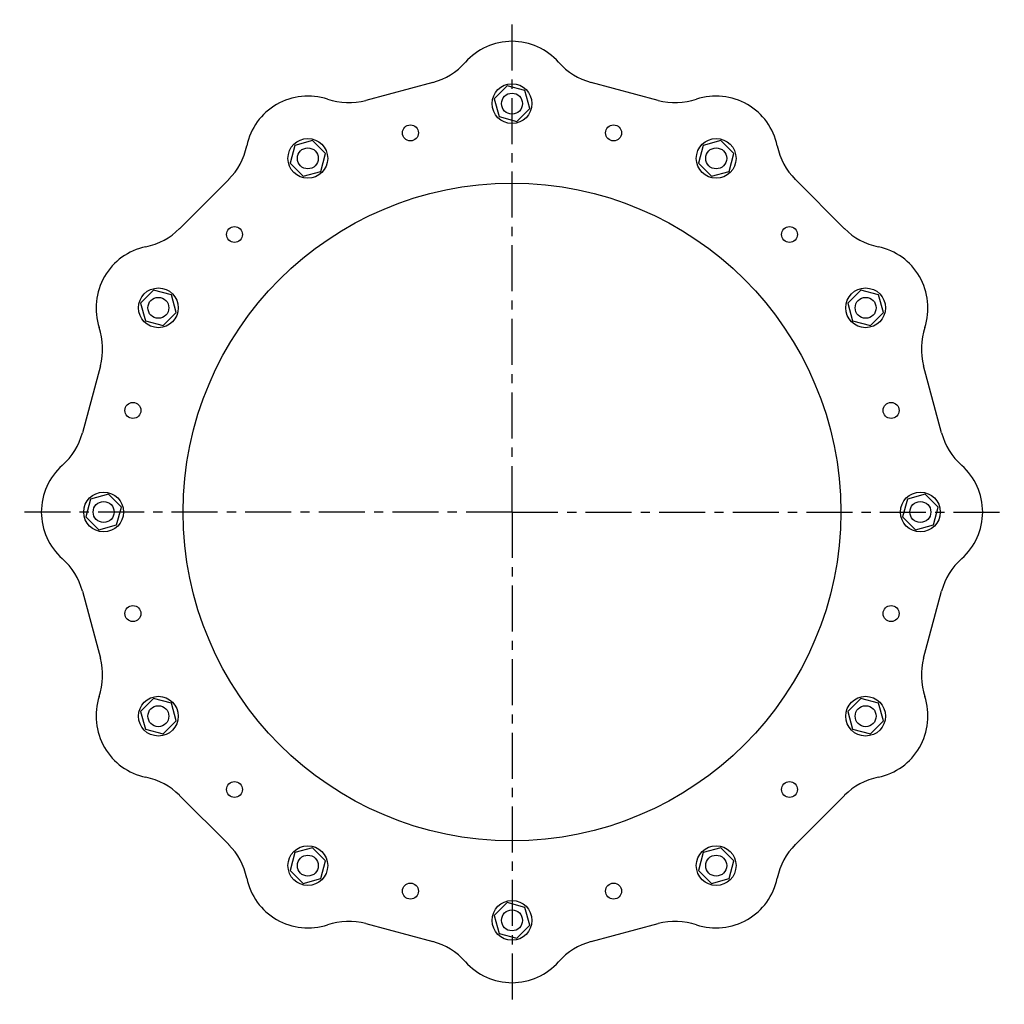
# Model space of a CAD drawing. Header units: millimetres. Extents: x 76 to 1496, y 201 to 944.
# Tile 1 of 3: x 76 to 819, y 201 to 944. Entities that reach past the tile are written whole.
import ezdxf

# ---------------------------------------------------------------- set-up
doc = ezdxf.new("R2010")
doc.units = ezdxf.units.MM
doc.header["$LTSCALE"] = 92.51
doc.linetypes.add('CENTER', pattern=[0.6, 0.375, -0.075, 0.075, -0.075])
doc.layers.get('0').update_dxf_attribs({"linetype": 'CONTINUOUS'})
doc.layers.add('AXES', color=7, linetype='CONTINUOUS')
doc.layers.add('SURFS', color=7, linetype='CONTINUOUS')

msp = doc.modelspace()

# ---------------------------------------------------------------- linework, layer by layer
at = {"color": 7, "linetype": 'Continuous'}
for p, q in [((387.56, 896.51), (336.94, 882.94)), ((557.56, 882.94), (506.94, 896.51)), ((591.45, 849.03), (587.86, 835.65)), ((604.83, 852.62), (591.45, 849.03)), ((614.63, 842.82), (604.83, 852.62)), ((611.05, 829.44), (614.63, 842.82)), ((587.86, 835.65), (597.66, 825.85)), ((597.66, 825.85), (611.05, 829.44)), ((233.55, 823.25), (196.5, 786.2)), ((698, 786.2), (660.95, 823.25)), ((710.4, 739.89), (700.6, 730.09)), ((723.78, 736.3), (710.4, 739.89)), ((727.37, 722.91), (723.78, 736.3)), ((700.6, 730.09), (704.19, 716.7)), ((717.57, 713.12), (727.37, 722.91)), ((704.19, 716.7), (717.57, 713.12)), ((136.81, 682.81), (123.24, 632.19)), ((771.25, 632.19), (757.69, 682.81)), ((123.24, 512.81), (136.81, 462.19)), ((757.69, 462.19), (771.25, 512.81)), ((196.5, 358.8), (233.55, 321.75)), ((660.95, 321.75), (698, 358.8)), ((336.94, 262.06), (387.56, 248.5)), ((506.94, 248.5), (557.56, 262.06))]:
    msp.add_line(p, q, dxfattribs=at)
for centre, radius in [((370.64, 858.42), 6), ((523.86, 858.42), 6), ((601.25, 839.24), 15), ((293.25, 839.24), 7.91), ((447.25, 572.5), 248), ((237.94, 781.8), 6), ((656.55, 781.8), 6), ((713.98, 726.5), 15), ((180.51, 726.5), 7.91), ((161.33, 649.11), 6), ((733.16, 649.11), 6), ((139.25, 572.5), 7.91), ((161.33, 495.89), 6), ((733.16, 495.89), 6), ((180.51, 418.5), 7.91), ((237.94, 363.2), 6), ((656.55, 363.2), 6), ((293.25, 305.77), 7.91), ((601.25, 305.77), 7.91), ((370.64, 286.59), 6), ((523.86, 286.59), 6), ((447.25, 264.5), 7.91)]:
    msp.add_circle(centre, radius, dxfattribs=at)
for centre, radius, start, end in [((570.51, 931.28), 50.04, 255.00163, 288.46854), ((601.25, 839.24), 47, 11.53246, 108.46754), ((696.33, 858.64), 50.04, 191.53146, 224.99837), ((733.38, 821.59), 50.04, 225.00163, 258.46854), ((713.98, 726.5), 47, 341.53246, 78.46754), ((806.03, 695.76), 50.04, 161.53146, 194.99837)]:
    msp.add_arc(centre, radius, start, end, dxfattribs=at)
at = {"layer": 'AXES', "color": 7, "linetype": 'CENTER'}
for q in [(447.25, 943.82), (75.93, 572.5), (447.25, 201.18), (818.57, 572.5)]:
    msp.add_line((447.25, 572.5), q, dxfattribs=at)
at = {"layer": 'SURFS', "color": 7, "linetype": 'Continuous'}
for p, q in [((443.66, 893.89), (433.86, 884.09)), ((457.05, 890.3), (443.66, 893.89)), ((433.86, 884.09), (437.45, 870.7)), ((460.63, 876.91), (457.05, 890.3)), ((450.83, 867.12), (460.63, 876.91)), ((437.45, 870.7), (450.83, 867.12)), ((283.45, 849.03), (279.86, 835.65)), ((296.83, 852.62), (283.45, 849.03)), ((306.63, 842.82), (296.83, 852.62)), ((303.05, 829.44), (306.63, 842.82)), ((279.86, 835.65), (289.66, 825.85)), ((289.66, 825.85), (303.05, 829.44)), ((176.93, 739.89), (167.13, 730.09)), ((190.31, 736.3), (176.93, 739.89)), ((193.9, 722.91), (190.31, 736.3)), ((167.13, 730.09), (170.71, 716.7)), ((184.1, 713.12), (193.9, 722.91)), ((170.71, 716.7), (184.1, 713.12)), ((129.45, 582.3), (125.86, 568.91)), ((142.83, 585.89), (129.45, 582.3)), ((152.63, 576.09), (142.83, 585.89)), ((745.45, 582.3), (741.86, 568.91)), ((758.83, 585.89), (745.45, 582.3)), ((768.63, 576.09), (758.83, 585.89)), ((149.05, 562.7), (152.63, 576.09)), ((765.05, 562.7), (768.63, 576.09)), ((125.86, 568.91), (135.66, 559.12)), ((741.86, 568.91), (751.66, 559.12)), ((135.66, 559.12), (149.05, 562.7)), ((751.66, 559.12), (765.05, 562.7)), ((176.93, 431.89), (167.13, 422.09)), ((190.31, 428.3), (176.93, 431.89)), ((710.4, 431.89), (700.6, 422.09)), ((723.78, 428.3), (710.4, 431.89)), ((193.9, 414.91), (190.31, 428.3)), ((727.37, 414.91), (723.78, 428.3)), ((167.13, 422.09), (170.71, 408.7)), ((700.6, 422.09), (704.19, 408.7)), ((170.71, 408.7), (184.1, 405.12)), ((184.1, 405.12), (193.9, 414.91)), ((704.19, 408.7), (717.57, 405.12)), ((717.57, 405.12), (727.37, 414.91)), ((283.45, 315.56), (279.86, 302.18)), ((296.83, 319.15), (283.45, 315.56)), ((306.63, 309.35), (296.83, 319.15)), ((591.45, 315.56), (587.86, 302.18)), ((604.83, 319.15), (591.45, 315.56)), ((614.63, 309.35), (604.83, 319.15)), ((303.05, 295.97), (306.63, 309.35)), ((611.05, 295.97), (614.63, 309.35)), ((279.86, 302.18), (289.66, 292.38)), ((587.86, 302.18), (597.66, 292.38)), ((289.66, 292.38), (303.05, 295.97)), ((597.66, 292.38), (611.05, 295.97)), ((443.66, 277.89), (433.86, 268.09)), ((457.05, 274.3), (443.66, 277.89)), ((433.86, 268.09), (437.45, 254.7)), ((460.63, 260.91), (457.05, 274.3)), ((450.83, 251.12), (460.63, 260.91)), ((437.45, 254.7), (450.83, 251.12))]:
    msp.add_line(p, q, dxfattribs=at)
for centre, radius in [((447.25, 880.5), 15), ((447.25, 880.5), 7.91), ((293.25, 839.24), 15), ((601.25, 839.24), 7.91), ((180.51, 726.5), 15), ((713.98, 726.5), 7.91), ((139.25, 572.5), 15), ((755.25, 572.5), 15), ((755.25, 572.5), 7.91), ((180.51, 418.5), 15), ((713.98, 418.5), 15), ((713.98, 418.5), 7.91), ((293.25, 305.77), 15), ((601.25, 305.77), 15), ((447.25, 264.5), 15)]:
    msp.add_circle(centre, radius, dxfattribs=at)
for centre, radius, start, end in [((447.25, 880.5), 47, 41.53246, 138.46754), ((374.6, 944.84), 50.04, 285.00163, 318.46854), ((519.89, 944.84), 50.04, 221.53146, 254.99837), ((293.25, 839.24), 47, 71.53246, 168.46754), ((323.99, 931.28), 50.04, 251.53146, 284.99837), ((198.16, 858.64), 50.04, 315.00163, 348.46854), ((161.11, 821.59), 50.04, 281.53146, 314.99837), ((180.51, 726.5), 47, 101.53246, 198.46754), ((88.47, 695.76), 50.04, 345.00163, 18.46854), ((74.91, 645.15), 50.04, 311.53146, 344.99837), ((819.59, 645.15), 50.04, 195.00163, 228.46854), ((139.25, 572.5), 47, 131.53246, 228.46754), ((755.25, 572.5), 47, 311.53246, 48.46754), ((74.91, 499.86), 50.04, 15.00163, 48.46854), ((819.59, 499.86), 50.04, 131.53146, 164.99837), ((88.47, 449.24), 50.04, 341.53146, 14.99837), ((806.03, 449.24), 50.04, 165.00163, 198.46854), ((180.51, 418.5), 47, 161.53246, 258.46754), ((713.98, 418.5), 47, 281.53246, 18.46754), ((161.11, 323.42), 50.04, 45.00163, 78.46854), ((733.38, 323.42), 50.04, 101.53146, 134.99837), ((198.16, 286.37), 50.04, 11.53146, 44.99837), ((696.33, 286.37), 50.04, 135.00163, 168.46854), ((293.25, 305.77), 47, 191.53246, 288.46754), ((601.25, 305.77), 47, 251.53246, 348.46754), ((323.99, 213.72), 50.04, 75.00163, 108.46854), ((570.51, 213.72), 50.04, 71.53146, 104.99837), ((374.6, 200.16), 50.04, 41.53146, 74.99837), ((519.89, 200.16), 50.04, 105.00163, 138.46854), ((447.25, 264.5), 47, 221.53246, 318.46754)]:
    msp.add_arc(centre, radius, start, end, dxfattribs=at)

doc.saveas('drawing.dxf')
